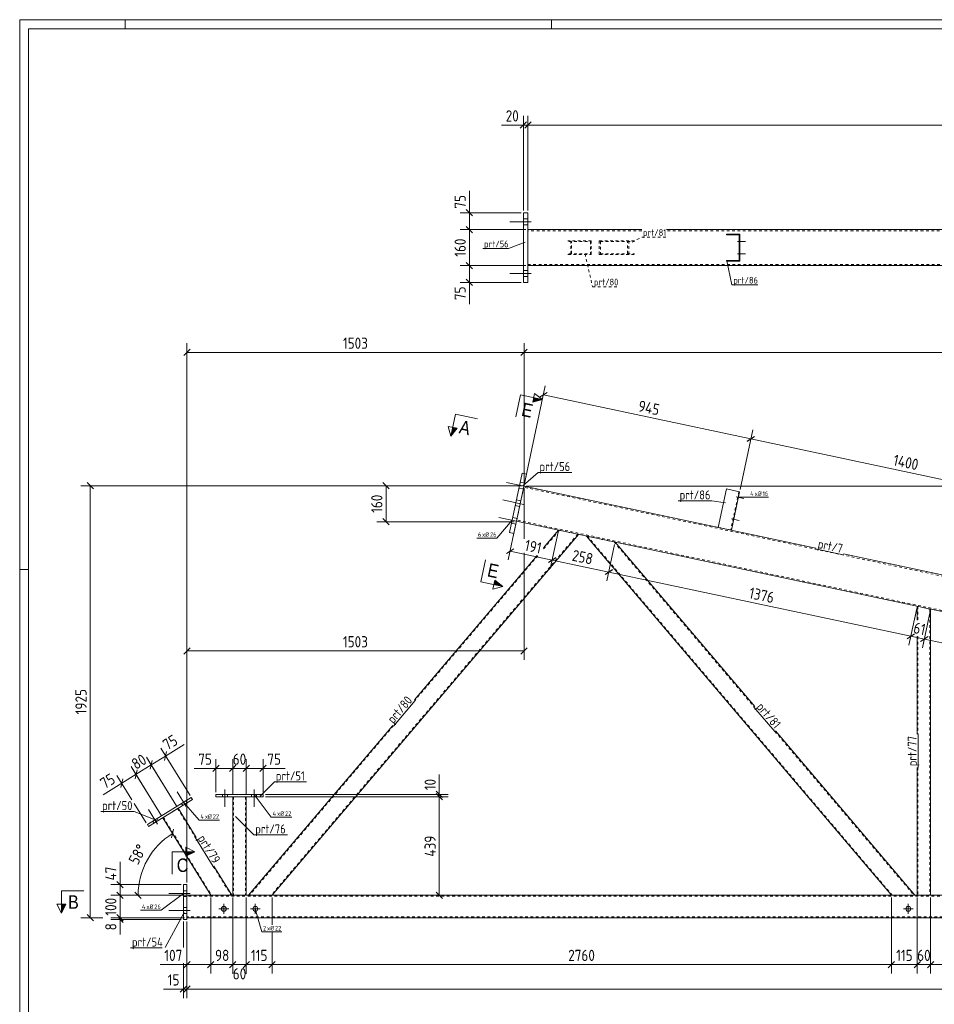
# Model space of a CAD drawing. Header units: millimetres. Extents: x 1 to 1188, y 1 to 840.
# Tile 2 of 7: x 1 to 409, y 401 to 840. Entities that reach past the tile are written whole.
import ezdxf

# ---------------------------------------------------------------- set-up
doc = ezdxf.new("R2010")
doc.units = ezdxf.units.MM
doc.header["$LTSCALE"] = 0.6
doc.linetypes.add('XKITLINE00', pattern=[0])
doc.linetypes.add('XKITLINE02', pattern=[4, 2, -2])
for name, color, linetype, lineweight in [('Bolt', 7, 'Continuous', 0), ('BoltMark', 3, 'Continuous', 0), ('DrawingSheet', 5, 'Continuous', 0), ('Part', 2, 'Continuous', 0), ('PartMark', 3, 'Continuous', 0), ('Section', 6, 'Continuous', 0), ('Z-DIMENSIONS', 1, 'Continuous', 0)]:
    doc.layers.add(name, color=color, linetype=linetype, lineweight=lineweight)
doc.styles.add('ARIAL', font='ARIAL.TTF')
doc.styles.add('ISOCPEUR', font='ISOCPEUR.TTF')

msp = doc.modelspace()

# ---------------------------------------------------------------- hatches: boundary and pattern name
at = {"layer": 'Section'}
for points in [[(230.02, 671.56), (233.94, 670.73), (229.61, 669.61)], [(195.9, 657.97), (193.12, 654.47), (193.95, 658.38)], [(212.74, 590.24), (216.24, 587.45), (212.32, 588.29)], [(75, 469.27), (79, 469.27), (75, 467.27)], [(21.57, 445.87), (19.57, 441.87), (19.57, 445.87)]]:
    msp.add_hatch(color=6, dxfattribs=at).paths.add_polyline_path(points, flags=17)

# ---------------------------------------------------------------- linework, layer by layer
at = {"layer": 'Bolt', "color": 4, "linetype": 'XKITLINE00', "lineweight": 0}
for p, q in [((227.49, 751.25), (225.49, 751.25)), ((227.49, 751.25), (225.49, 751.25)), ((227.49, 751.25), (225.49, 751.25)), ((228.99, 749.95), (219.49, 749.95)), ((228.99, 749.95), (219.49, 749.95)), ((228.99, 749.95), (219.49, 749.95)), ((227.49, 748.65), (225.49, 748.65)), ((227.49, 748.65), (225.49, 748.65)), ((227.49, 748.65), (225.49, 748.65)), ((321.68, 742), (321.98, 742)), ((321.68, 742), (321.98, 742)), ((320.93, 741.2), (324.48, 741.2)), ((320.93, 741.2), (324.48, 741.2)), ((321.68, 740.4), (321.98, 740.4)), ((321.68, 740.4), (321.98, 740.4)), ((320.93, 735.7), (324.48, 735.7)), ((320.93, 735.7), (324.48, 735.7)), ((321.68, 736.5), (321.98, 736.5)), ((321.68, 736.5), (321.98, 736.5)), ((321.68, 734.9), (321.98, 734.9)), ((321.68, 734.9), (321.98, 734.9)), ((227.49, 728.25), (225.49, 728.25)), ((227.49, 728.25), (225.49, 728.25)), ((227.49, 728.25), (225.49, 728.25)), ((228.99, 726.95), (219.49, 726.95)), ((228.99, 726.95), (219.49, 726.95)), ((228.99, 726.95), (219.49, 726.95)), ((227.49, 725.65), (225.49, 725.65)), ((227.49, 725.65), (225.49, 725.65)), ((227.49, 725.65), (225.49, 725.65)), ((227.21, 631.89), (217.92, 633.86)), ((227.21, 631.89), (217.92, 633.86)), ((226.02, 633.47), (224.06, 633.89)), ((226.02, 633.47), (224.06, 633.89)), ((225.48, 630.93), (223.52, 631.34)), ((225.48, 630.93), (223.52, 631.34)), ((320.27, 627.44), (323.74, 626.7)), ((320.27, 627.44), (323.74, 626.7)), ((321.17, 628.07), (321.46, 628.01)), ((321.17, 628.07), (321.46, 628.01)), ((225.55, 624.06), (216.26, 626.04)), ((225.55, 624.06), (216.26, 626.04)), ((223.81, 623.1), (221.86, 623.52)), ((223.81, 623.1), (221.86, 623.52)), ((224.35, 625.65), (222.4, 626.06)), ((224.35, 625.65), (222.4, 626.06)), ((320.83, 626.5), (321.13, 626.44)), ((320.83, 626.5), (321.13, 626.44)), ((223.89, 616.24), (214.6, 618.21)), ((223.89, 616.24), (214.6, 618.21)), ((222.15, 615.28), (220.19, 615.69)), ((222.15, 615.28), (220.19, 615.69)), ((222.69, 617.82), (220.74, 618.24)), ((222.69, 617.82), (220.74, 618.24)), ((318.19, 617.66), (321.66, 616.92)), ((318.19, 617.66), (321.66, 616.92)), ((318.75, 616.72), (319.05, 616.66)), ((318.75, 616.72), (319.05, 616.66)), ((319.09, 618.29), (319.38, 618.23)), ((319.09, 618.29), (319.38, 618.23)), ((75.24, 489.43), (71.16, 496.02)), ((75.24, 489.43), (71.16, 496.02)), ((92.47, 497.06), (92.47, 489.31)), ((92.47, 497.06), (92.47, 489.31)), ((105.47, 497.06), (105.47, 489.31)), ((105.47, 497.06), (105.47, 489.31)), ((75.51, 491.07), (74.99, 491.92)), ((75.51, 491.07), (74.99, 491.92)), ((91.37, 494.81), (91.37, 493.81)), ((91.37, 494.81), (91.37, 493.81)), ((93.57, 494.81), (93.57, 493.81)), ((93.57, 494.81), (93.57, 493.81)), ((104.37, 494.81), (104.37, 493.81)), ((104.37, 494.81), (104.37, 493.81)), ((106.57, 494.81), (106.57, 493.81)), ((106.57, 494.81), (106.57, 493.81)), ((62.48, 481.54), (58.4, 488.13)), ((62.48, 481.54), (58.4, 488.13)), ((73.64, 489.91), (73.12, 490.76)), ((73.64, 489.91), (73.12, 490.76)), ((60.89, 482.02), (60.36, 482.87)), ((60.89, 482.02), (60.36, 482.87)), ((62.76, 483.18), (62.23, 484.03)), ((62.76, 483.18), (62.23, 484.03)), ((75.5, 451.92), (74, 451.92)), ((75.5, 451.92), (74, 451.92)), ((77, 450.62), (67.5, 450.62)), ((77, 450.62), (67.5, 450.62)), ((75.5, 449.32), (74, 449.32)), ((75.5, 449.32), (74, 449.32)), ((77, 443.12), (67.5, 443.12)), ((77, 443.12), (67.5, 443.12)), ((75.5, 444.42), (74, 444.42)), ((75.5, 444.42), (74, 444.42)), ((89.8, 443.87), (94.2, 443.87)), ((92, 441.67), (92, 446.07)), ((103.8, 443.87), (108.2, 443.87)), ((106, 441.67), (106, 446.07)), ((394.8, 443.87), (399.2, 443.87)), ((397, 441.67), (397, 446.07)), ((75.5, 441.82), (74, 441.82)), ((75.5, 441.82), (74, 441.82))]:
    msp.add_line(p, q, dxfattribs=at)
for centre in [(92, 443.87), (106, 443.87), (397, 443.87)]:
    msp.add_circle(centre, 1.1, dxfattribs=at)
at = {"layer": 'BoltMark', "color": 4, "linetype": 'XKITLINE00', "lineweight": 0}
for p, q in [((321.24, 627.23), (325.94, 627.23)), ((325.94, 627.23), (334.7, 627.23)), ((220.47, 616.96), (213.59, 609)), ((204.65, 609), (213.59, 609)), ((105.47, 494.81), (113.14, 484.66)), ((74.05, 491.34), (80.93, 483.38)), ((80.93, 483.38), (90.04, 483.38)), ((113.14, 484.66), (122.24, 484.66)), ((74, 450.62), (64, 443.18)), ((54.89, 443.18), (64, 443.18)), ((106, 443.87), (108.85, 433.58)), ((108.85, 433.58), (117.78, 433.58))]:
    msp.add_line(p, q, dxfattribs=at)
at = {"layer": 'DrawingSheet', "color": 2, "linetype": 'XKITLINE00', "lineweight": 0}
for p, q in [((1188, 840), (1, 840)), ((1, 840), (1, 1)), ((48, 836), (48, 840)), ((238, 836), (238, 840)), ((5, 595), (1, 595))]:
    msp.add_line(p, q, dxfattribs=at)
at = {"layer": 'DrawingSheet', "color": 3, "linetype": 'XKITLINE00', "lineweight": 0}
for p, q in [((1184, 836), (5, 836)), ((5, 836), (5, 5))]:
    msp.add_line(p, q, dxfattribs=at)
at = {"layer": 'Part', "color": 2, "linetype": 'XKITLINE00', "lineweight": 0}
for p, q in [((227.49, 753.95), (225.49, 753.95)), ((225.49, 753.95), (225.49, 722.95)), ((227.49, 722.95), (227.49, 753.95)), ((227.49, 746.45), (278.19, 746.45)), ((289.19, 746.45), (420.51, 746.45)), ((315.98, 744.15), (315.98, 744.45)), ((315.98, 744.45), (321.98, 744.45)), ((321.68, 744.15), (315.98, 744.15)), ((321.68, 732.75), (321.68, 744.15)), ((321.98, 744.45), (321.98, 732.45)), ((315.98, 732.45), (315.98, 732.75)), ((315.98, 732.75), (321.68, 732.75)), ((227.49, 730.45), (1031.28, 730.45)), ((321.98, 732.45), (315.98, 732.45)), ((225.49, 722.95), (227.49, 722.95)), ((219.3, 611.5), (224.93, 638)), ((221.26, 611.08), (226.89, 637.58)), ((224.93, 638), (226.89, 637.58)), ((355.79, 604.56), (225.75, 632.2)), ((315.94, 630.92), (312.31, 613.8)), ((321.81, 629.67), (315.94, 630.92)), ((318.17, 612.55), (321.81, 629.67)), ((973.04, 457.01), (222.42, 616.55)), ((250.03, 610.68), (113.47, 449.87)), ((221.26, 611.08), (219.3, 611.5)), ((234.44, 604.67), (241.14, 612.57)), ((389.48, 449.87), (253.55, 609.93)), ((328.55, 533.98), (266.35, 607.21)), ((176.9, 536.92), (231.54, 601.26)), ((554.52, 562.32), (368.06, 601.95)), ((400.97, 578.6), (400.97, 572.46)), ((406.97, 577.32), (406.97, 449.87)), ((400.97, 565.31), (400.97, 521.71)), ((102.97, 449.87), (167.22, 525.52)), ((399.97, 449.87), (337.78, 523.11)), ((400.97, 506.76), (400.97, 449.87)), ((57.89, 481.35), (77.46, 493.44)), ((77.98, 492.59), (58.42, 480.5)), ((77.46, 493.44), (77.98, 492.59)), ((109.47, 494.81), (88.47, 494.81)), ((88.47, 494.81), (88.47, 493.81)), ((88.47, 493.81), (109.47, 493.81)), ((95.97, 493.81), (95.97, 449.87)), ((101.97, 493.81), (101.97, 449.87)), ((109.47, 493.81), (109.47, 494.81)), ((71.6, 488.65), (79.66, 475.62)), ((86.18, 449.87), (64.8, 484.44)), ((58.42, 480.5), (57.89, 481.35)), ((87.52, 462.9), (95.58, 449.87)), ((74, 454.62), (74, 439.12)), ((75.5, 454.62), (74, 454.62)), ((75.5, 439.12), (75.5, 454.62)), ((521.4, 449.87), (75.5, 449.87)), ((74, 439.12), (75.5, 439.12)), ((995.47, 439.87), (75.5, 439.87))]:
    msp.add_line(p, q, dxfattribs=at)
at = {"layer": 'Part', "color": 7, "linetype": 'XKITLINE02', "lineweight": 0}
for p, q in [((227.49, 746.45), (227.49, 730.45)), ((278.19, 745.95), (227.49, 745.95)), ((420.51, 745.95), (289.19, 745.95)), ((255.72, 741.45), (245.35, 741.45)), ((246.63, 735.45), (246.63, 741.45)), ((255.72, 735.45), (255.72, 741.45)), ((259.31, 741.45), (275.5, 741.45)), ((259.31, 741.45), (259.31, 735.45)), ((272.41, 735.45), (272.41, 741.45)), ((245.69, 741.15), (255.38, 741.15)), ((246.98, 735.75), (246.98, 741.15)), ((255.38, 741.15), (255.38, 735.75)), ((259.8, 741.15), (275.01, 741.15)), ((259.8, 741.15), (259.8, 735.75)), ((271.91, 735.75), (271.91, 741.15)), ((245.35, 735.45), (255.72, 735.45)), ((245.69, 735.75), (255.38, 735.75)), ((259.31, 735.45), (275.5, 735.45)), ((259.8, 735.75), (275.01, 735.75)), ((227.49, 730.95), (1030.88, 730.95)), ((225.75, 632.2), (222.42, 616.55)), ((1011.47, 464.68), (225.64, 631.71)), ((321.52, 629.73), (317.88, 612.61)), ((996.47, 452.54), (222.53, 617.04)), ((249.7, 610.75), (113.07, 449.87)), ((241.48, 612.5), (234.31, 604.05)), ((241.14, 612.57), (250.03, 610.68)), ((266.35, 607.21), (253.55, 609.93)), ((389.87, 449.87), (254.03, 609.83)), ((312.3, 613.8), (318.17, 612.55)), ((312.31, 613.8), (312.3, 613.8)), ((312.3, 613.8), (312.31, 613.8)), ((312.3, 613.8), (312.31, 613.8)), ((312.31, 613.8), (312.3, 613.8)), ((318.17, 612.55), (318.17, 612.55)), ((318.17, 612.55), (318.17, 612.55)), ((265.87, 607.31), (328.32, 533.78)), ((231.88, 601.19), (177.13, 536.72)), ((406.97, 577.32), (400.97, 578.6)), ((401.27, 578.53), (401.27, 572.4)), ((406.67, 577.39), (406.67, 449.87)), ((401.27, 565.24), (401.27, 521.71)), ((167.45, 525.33), (103.37, 449.87)), ((337.55, 522.91), (399.58, 449.87)), ((401.27, 506.76), (401.27, 449.87)), ((101.97, 493.81), (95.97, 493.81)), ((96.27, 493.81), (96.27, 449.87)), ((101.67, 493.81), (101.67, 449.87)), ((64.8, 484.44), (71.6, 488.65)), ((71.35, 488.49), (79.41, 475.46)), ((65.05, 484.6), (86.53, 449.87)), ((87.27, 462.74), (95.23, 449.87)), ((75.5, 439.87), (75.5, 449.87)), ((521.4, 449.47), (75.5, 449.47)), ((95.58, 449.87), (86.18, 449.87)), ((101.97, 449.87), (95.97, 449.87)), ((113.47, 449.87), (102.97, 449.87)), ((399.97, 449.87), (389.48, 449.87)), ((406.97, 449.87), (400.97, 449.87)), ((995.47, 440.27), (75.5, 440.27))]:
    msp.add_line(p, q, dxfattribs=at)
at = {"layer": 'PartMark', "color": 7, "linetype": 'XKITLINE02', "lineweight": 0}
for p, q in [((273.95, 740.91), (278.19, 743.06)), ((278.19, 743.06), (289.19, 743.06)), ((252.94, 735.65), (256.3, 720.99)), ((256.3, 720.99), (267.82, 720.99))]:
    msp.add_line(p, q, dxfattribs=at)
at = {"layer": 'PartMark', "color": 7, "linetype": 'XKITLINE00', "lineweight": 0}
for p, q in [((207.36, 737.99), (218.88, 737.99)), ((226.24, 740.81), (218.88, 737.99)), ((316.1, 732.63), (318.43, 721.83)), ((318.43, 721.83), (329.94, 721.83)), ((225.3, 632.41), (232.06, 638.3)), ((232.06, 638.3), (247.01, 638.3)), ((294.49, 625.66), (309.44, 625.66)), ((315.5, 624.76), (309.44, 625.66)), ((355.71, 604.17), (367.97, 601.56)), ((167.52, 525.26), (177.2, 536.66)), ((328.24, 533.72), (337.47, 522.85)), ((401.37, 506.76), (401.37, 521.71)), ((108.11, 494.04), (114.55, 500.48)), ((114.55, 500.48), (128.82, 500.48)), ((37.11, 487.24), (52.06, 487.24)), ((62.1, 483.22), (52.06, 487.24)), ((97.2, 484.99), (105.37, 476.83)), ((79.32, 475.41), (87.18, 462.69)), ((105.37, 476.83), (120.32, 476.83)), ((74.33, 442.25), (65.8, 426.6)), ((50.42, 426.44), (64.46, 426.44))]:
    msp.add_line(p, q, dxfattribs=at)
at = {"layer": 'Section', "color": 6, "linetype": 'XKITLINE00', "lineweight": 0}
for p, q in [((224.16, 672.81), (222.08, 663.03)), ((224.16, 672.81), (233.94, 670.73)), ((229.61, 669.61), (230.44, 673.52)), ((230.44, 673.52), (233.94, 670.73)), ((233.94, 670.73), (229.61, 669.61)), ((195.2, 664.25), (193.12, 654.47)), ((195.2, 664.25), (204.98, 662.17)), ((193.12, 654.47), (191.99, 658.8)), ((195.9, 657.97), (191.99, 658.8)), ((193.12, 654.47), (195.9, 657.97)), ((206.46, 589.53), (208.53, 599.32)), ((206.46, 589.53), (216.24, 587.45)), ((212.74, 590.24), (211.91, 586.33)), ((216.24, 587.45), (212.74, 590.24)), ((216.24, 587.45), (211.91, 586.33)), ((75, 467.27), (75, 471.27)), ((75, 471.27), (79, 469.27)), ((69, 469.27), (69, 459.27)), ((69, 469.27), (79, 469.27)), ((79, 469.27), (75, 467.27)), ((19.57, 451.87), (29.57, 451.87)), ((19.57, 451.87), (19.57, 441.87)), ((19.57, 441.87), (17.57, 445.87)), ((21.57, 445.87), (17.57, 445.87)), ((19.57, 441.87), (21.57, 445.87))]:
    msp.add_line(p, q, dxfattribs=at)
at = {"layer": 'Z-DIMENSIONS', "color": 7, "linetype": 'XKITLINE00', "lineweight": 0}
for p, q in [((226.91, 794.44), (224.08, 791.61)), ((225.49, 754.95), (225.49, 797.12)), ((228.91, 794.44), (226.08, 791.61)), ((228.91, 794.44), (226.08, 791.61)), ((227.49, 754.95), (227.49, 797.12)), ((227.49, 754.95), (227.49, 797.12)), ((225.49, 793.02), (215.73, 793.02)), ((225.49, 793.02), (215.73, 793.02)), ((225.49, 793.02), (227.49, 793.02)), ((227.49, 793.02), (1031.28, 793.02)), ((201.39, 753.95), (201.39, 763.72)), ((201.39, 753.95), (201.39, 763.72)), ((199.97, 755.37), (202.8, 752.54)), ((224.49, 753.95), (197.29, 753.95)), ((201.39, 746.45), (201.39, 753.95)), ((226.49, 746.45), (197.29, 746.45)), ((226.49, 746.45), (197.29, 746.45)), ((199.97, 747.87), (202.8, 745.04)), ((199.97, 747.87), (202.8, 745.04)), ((201.39, 730.45), (201.39, 746.45)), ((226.49, 730.45), (197.29, 730.45)), ((226.49, 730.45), (197.29, 730.45)), ((199.97, 731.87), (202.8, 729.04)), ((199.97, 731.87), (202.8, 729.04)), ((201.39, 722.95), (201.39, 730.45)), ((199.97, 724.37), (202.8, 721.54)), ((224.49, 722.95), (197.29, 722.95)), ((201.39, 722.95), (201.39, 713.19)), ((201.39, 722.95), (201.39, 713.19)), ((76.92, 693.16), (74.09, 690.34)), ((75.5, 455.62), (75.5, 695.85)), ((227.19, 693.16), (224.36, 690.34)), ((227.19, 693.16), (224.36, 690.34)), ((225.78, 633.33), (225.78, 695.85)), ((225.78, 633.33), (225.78, 695.85)), ((75.5, 691.75), (225.78, 691.75)), ((225.78, 691.75), (1011.97, 691.75)), ((225.98, 633.31), (235.24, 676.87)), ((236.07, 673.95), (232.71, 671.78)), ((234.39, 672.86), (326.82, 653.22)), ((322.02, 630.65), (327.68, 657.27)), ((322.02, 630.65), (327.67, 657.23)), ((328.49, 654.31), (325.14, 652.13)), ((328.5, 654.35), (325.15, 652.17)), ((326.83, 653.26), (463.77, 624.15)), ((224.78, 632.33), (28.32, 632.33)), ((31.01, 633.74), (33.83, 630.92)), ((32.42, 439.87), (32.42, 632.33)), ((224.78, 632.33), (160.16, 632.33)), ((162.84, 633.74), (165.67, 630.92)), ((164.26, 616.33), (164.26, 632.33)), ((226.75, 632.2), (1137.73, 632.2)), ((225.78, 631.33), (225.78, 608.67)), ((221.37, 616.33), (160.16, 616.33)), ((162.84, 617.74), (165.67, 614.92)), ((222.17, 615.35), (218.75, 599.28)), ((240.94, 611.59), (237.47, 595.31)), ((240.94, 611.59), (237.47, 595.3)), ((266.14, 606.23), (262.68, 589.96)), ((266.14, 606.23), (262.68, 589.95)), ((221.26, 604.28), (217.91, 602.1)), ((219.58, 603.19), (238.31, 599.21)), ((225.78, 602.49), (225.78, 554.74)), ((239.98, 600.31), (236.63, 598.13)), ((239.98, 600.3), (236.63, 598.13)), ((238.31, 599.22), (263.52, 593.86)), ((265.19, 594.96), (261.84, 592.78)), ((265.19, 594.95), (261.84, 592.77)), ((263.52, 593.87), (398.14, 565.26)), ((400.77, 577.62), (397.31, 561.38)), ((400.77, 577.62), (399.73, 572.73)), ((406.77, 576.34), (403.31, 560.11)), ((406.77, 576.34), (405.73, 571.45)), ((399.82, 566.38), (396.47, 564.2)), ((75.5, 455.62), (75.5, 562.84)), ((398.89, 565.75), (396.46, 564.17)), ((398.27, 565.88), (397.31, 561.34)), ((398.15, 565.29), (404.15, 564.02)), ((405.82, 565.11), (402.47, 562.93)), ((405.82, 565.11), (402.47, 562.93)), ((404.27, 564.6), (403.31, 560.11)), ((404.15, 564.02), (539.81, 535.18)), ((76.92, 560.16), (74.09, 557.33)), ((75.5, 558.74), (225.78, 558.74)), ((227.19, 560.16), (224.36, 557.33)), ((76.93, 494.29), (63.87, 515.41)), ((66.49, 513.87), (65.57, 509.98)), ((66.03, 511.92), (74.33, 517.06)), ((66.03, 511.92), (74.33, 517.06)), ((59.33, 508.49), (57.49, 511.47)), ((71.08, 489.5), (57.49, 511.47)), ((60.11, 509.93), (59.19, 506.03)), ((60.11, 509.93), (59.19, 506.03)), ((59.65, 507.98), (66.03, 511.92)), ((88.47, 495.81), (88.47, 510.52)), ((95.97, 494.81), (95.97, 510.52)), ((101.97, 494.81), (101.97, 510.52)), ((109.47, 495.81), (109.47, 510.52)), ((52.53, 504.28), (50.69, 507.26)), ((64.27, 485.29), (50.69, 507.26)), ((53.3, 505.72), (52.39, 501.82)), ((53.04, 504.6), (52.39, 501.82)), ((52.84, 503.77), (59.65, 507.98)), ((71.08, 489.5), (59.33, 508.49)), ((88.47, 506.42), (78.71, 506.42)), ((88.47, 506.42), (78.71, 506.42)), ((89.89, 507.83), (87.06, 505)), ((88.47, 506.42), (95.97, 506.42)), ((97.39, 507.83), (94.56, 505)), ((96.57, 507.02), (94.56, 505)), ((95.97, 494.81), (95.97, 507.02)), ((95.97, 506.42), (101.97, 506.42)), ((103.39, 507.83), (100.56, 505)), ((102.57, 507.02), (100.56, 505)), ((101.97, 494.81), (101.97, 507.02)), ((101.97, 506.42), (109.47, 506.42)), ((103.39, 507.83), (102.98, 507.43)), ((110.89, 507.83), (108.06, 505)), ((109.47, 506.42), (119.24, 506.42)), ((109.47, 506.42), (119.24, 506.42)), ((51.03, 492.44), (44.31, 503.31)), ((46.92, 501.77), (46.01, 497.88)), ((46.47, 499.83), (52.84, 503.77)), ((64.27, 485.29), (52.53, 504.28)), ((188.01, 494.81), (188.01, 503.72)), ((188.01, 494.81), (188.01, 503.72)), ((46.47, 499.83), (38.16, 494.69)), ((46.47, 499.83), (38.16, 494.69)), ((186.59, 496.23), (189.42, 493.4)), ((110.47, 494.81), (192.01, 494.81)), ((110.47, 493.81), (192.01, 493.81)), ((110.47, 493.81), (192.01, 493.81)), ((186.59, 495.23), (189.42, 492.4)), ((186.59, 495.23), (189.42, 492.4)), ((188.01, 493.81), (188.01, 494.81)), ((188.01, 449.87), (188.01, 493.81)), ((57.37, 482.2), (52.06, 490.78)), ((69.6, 479.37), (68.68, 475.47)), ((69.14, 477.42), (86.18, 449.87)), ((45.71, 454.62), (45.71, 464.82)), ((45.71, 454.62), (45.71, 464.82)), ((73, 454.62), (41.61, 454.62)), ((44.29, 456.03), (47.12, 453.21)), ((45.71, 449.87), (45.71, 454.62)), ((74.5, 449.87), (41.61, 449.87)), ((44.29, 451.28), (47.12, 448.46)), ((44.29, 451.28), (47.12, 448.46)), ((74.5, 449.87), (45.11, 449.87)), ((45.71, 439.87), (45.71, 449.87)), ((52.37, 451.28), (55.2, 448.46)), ((85.18, 449.87), (53.79, 449.87)), ((53.79, 449.87), (86.18, 449.87)), ((86.18, 448.87), (86.18, 415)), ((86.18, 448.87), (86.18, 415)), ((95.97, 448.87), (95.97, 414.9)), ((95.97, 448.87), (95.97, 418.4)), ((101.97, 448.87), (101.97, 418.4)), ((101.97, 448.87), (101.97, 414.9)), ((113.47, 448.87), (113.47, 436.78)), ((113.47, 448.87), (113.47, 436.78)), ((162.44, 449.87), (192.01, 449.87)), ((186.59, 451.28), (189.42, 448.46)), ((389.48, 448.87), (389.48, 415)), ((389.48, 448.87), (389.48, 415)), ((400.97, 448.87), (400.97, 415)), ((400.97, 448.87), (400.97, 426.6)), ((406.97, 448.87), (406.97, 426.6)), ((406.97, 448.87), (406.97, 415)), ((38.11, 439.87), (28.32, 439.87)), ((31.01, 441.28), (33.83, 438.46)), ((74.5, 439.87), (41.61, 439.87)), ((73, 439.12), (41.61, 439.12)), ((44.29, 441.28), (47.12, 438.46)), ((45.04, 439.79), (47.12, 437.71)), ((45.11, 440.47), (47.12, 438.46)), ((74.5, 439.87), (45.11, 439.87)), ((74.5, 439.87), (45.11, 439.87)), ((45.71, 439.12), (45.71, 439.87)), ((45.71, 439.12), (45.71, 432.36)), ((45.71, 439.12), (45.71, 432.36)), ((74, 438.12), (74, 426.6)), ((75.5, 438.12), (75.5, 415)), ((75.5, 438.12), (75.5, 404.07)), ((75.5, 438.12), (75.5, 404.07)), ((113.47, 433.58), (113.47, 415)), ((113.47, 433.58), (113.47, 415)), ((75.5, 419), (63.59, 419)), ((75.5, 419), (63.59, 419)), ((74, 419.6), (74, 404.07)), ((76.92, 420.41), (74.09, 417.58)), ((75.5, 419), (86.18, 419)), ((87.59, 420.41), (84.76, 417.58)), ((87.07, 419.89), (84.76, 417.58)), ((86.18, 419), (95.97, 419)), ((97.39, 420.41), (94.56, 417.58)), ((94.97, 417.99), (94.56, 417.58)), ((97.39, 420.41), (95.37, 418.4)), ((95.97, 419), (101.97, 419)), ((103.07, 420.09), (100.56, 417.58)), ((103.39, 420.41), (101.37, 418.4)), ((101.97, 419), (113.47, 419)), ((114.88, 420.41), (112.05, 417.58)), ((114.88, 420.41), (112.05, 417.58)), ((113.47, 419), (389.48, 419)), ((390.89, 420.41), (388.06, 417.58)), ((390.57, 420.09), (388.06, 417.58)), ((389.48, 419), (400.97, 419)), ((402.39, 420.41), (399.56, 417.58)), ((401.57, 419.6), (399.56, 417.58)), ((400.97, 419.6), (400.97, 415)), ((400.97, 419), (406.97, 419)), ((408.39, 420.41), (405.56, 417.58)), ((407.57, 419.6), (405.56, 417.58)), ((406.97, 419.6), (406.97, 415)), ((406.97, 419), (422.48, 419)), ((408.39, 420.41), (407.98, 420.01)), ((74, 408.07), (65.1, 408.07)), ((74, 408.07), (65.1, 408.07)), ((75.42, 409.49), (72.59, 406.66)), ((74, 408.07), (75.5, 408.07)), ((76.92, 409.49), (74.09, 406.66)), ((76.92, 409.49), (74.09, 406.66)), ((75.5, 408.07), (1011.94, 408.07))]:
    msp.add_line(p, q, dxfattribs=at)
msp.add_arc((86.18, 449.87), 32.39, 121.7336, 180, dxfattribs=at)
at = {"layer": 'Z-DIMENSIONS', "color": 3}
for p in [(225.49, 793.02), (227.49, 793.02), (227.49, 793.02), (201.39, 753.95), (201.39, 746.45), (201.39, 746.45), (201.39, 730.45), (201.39, 730.45), (201.39, 722.95), (75.5, 691.75), (225.78, 691.75), (225.78, 691.75), (234.39, 672.86), (326.82, 653.22), (326.83, 653.26), (32.42, 632.33), (164.26, 632.33), (164.26, 616.33), (219.58, 603.19), (238.31, 599.22), (238.31, 599.21), (263.52, 593.87), (263.52, 593.86), (398.14, 565.26), (398.15, 565.29), (404.15, 564.02), (404.15, 564.02), (75.5, 558.74), (225.78, 558.74), (66.03, 511.92), (59.65, 507.98), (59.65, 507.98), (88.47, 506.42), (95.97, 506.42), (95.97, 506.42), (101.97, 506.42), (101.97, 506.42), (109.47, 506.42), (52.84, 503.77), (52.84, 503.77), (46.47, 499.83), (188.01, 494.81), (188.01, 493.81), (188.01, 493.81), (45.71, 454.62), (45.71, 449.87), (45.71, 449.87), (188.01, 449.87), (32.42, 439.87), (45.71, 439.87), (45.71, 439.87), (45.71, 439.12), (75.5, 419), (86.18, 419), (86.18, 419), (95.97, 419), (95.97, 419), (101.97, 419), (101.97, 419), (113.47, 419), (113.47, 419), (389.48, 419), (389.48, 419), (400.97, 419), (400.97, 419), (406.97, 419), (406.97, 419), (74, 408.07), (75.5, 408.07), (75.5, 408.07)]:
    msp.add_point(p, dxfattribs=at)
at = {"layer": 'Z-DIMENSIONS', "color": 7}
for p in [(69.14, 477.42), (53.79, 449.87)]:
    msp.add_point(p, dxfattribs=at)

# ---------------------------------------------------------------- texts
at = {"layer": 'BoltMark', "color": 4, "style": 'ISOCPEUR', "width": 0.85}
for s, p in [('4', (326.54, 627.83)), ('xØ', (328.52, 627.83)), ('16', (332.04, 627.83)), ('6', (205.25, 609.6)), ('xØ', (207.06, 609.6)), ('26', (210.58, 609.6)), ('4', (113.74, 485.26)), ('xØ', (115.72, 485.26)), ('22', (119.24, 485.26)), ('4', (81.53, 483.98)), ('xØ', (83.51, 483.98)), ('22', (87.03, 483.98)), ('4', (55.49, 443.78)), ('xØ', (57.47, 443.78)), ('26', (60.99, 443.78)), ('2', (109.45, 434.18)), ('xØ', (111.25, 434.18)), ('22', (114.77, 434.18))]:
    msp.add_text(s, height=2, dxfattribs=at).set_placement(p)
at = {"layer": 'PartMark', "color": 3, "style": 'ISOCPEUR', "width": 0.85}
for s, height, p in [('prt/81', 3, (278.79, 743.66)), ('prt/56', 3, (207.96, 738.59)), ('prt/80', 3, (256.9, 721.59)), ('prt/86', 3, (319.03, 722.43)), ('prt/56', 4, (232.66, 638.9)), ('prt/86', 4, (295.09, 626.26)), ('prt/51', 4, (115.15, 501.08)), ('prt/50', 4, (37.71, 487.84)), ('prt/76', 4, (105.97, 477.43)), ('prt/54', 4, (51.02, 427.04))]:
    msp.add_text(s, height=height, dxfattribs=at).set_placement(p)
for s, rotation, p in [('prt/7', -11.9977, (356.42, 604.63)), ('prt/80', 49.6583, (167.45, 526.11)), ('prt/81', -49.6583, (329.09, 533.65)), ('prt/77', 90.0002, (400.77, 507.36)), ('prt/79', -58.2641, (80.15, 475.21))]:
    msp.add_text(s, height=4, rotation=rotation, dxfattribs=at).set_placement(p)
at = {"layer": 'Section', "color": 6, "style": 'ARIAL', "width": 0.85}
for s, p in [('E', (224.24, 663.59)), ('A', (196.47, 655.8)), ('E', (209.04, 592.05))]:
    msp.add_text(s, height=6, rotation=-11.9977, dxfattribs=at).set_placement(p)
for s, p in [('C', (71, 460.27)), ('B', (22.57, 443.87))]:
    msp.add_text(s, height=6, dxfattribs=at).set_placement(p)
at = {"layer": 'Z-DIMENSIONS', "color": 3, "style": 'ISOCPEUR', "width": 0.85}
for s, p in [('20', (217.6, 794.62)), ('1503', (145.05, 693.35)), ('1503', (145.05, 560.34)), ('75', (80.58, 508.02)), ('60', (95.97, 508.02)), ('75', (111.35, 508.02)), ('107', (65.46, 420.6)), ('98', (88.07, 420.6)), ('115', (104.07, 420.6)), ('2760', (245.46, 420.6)), ('115', (391.57, 420.6)), ('60', (400.97, 420.6)), ('60', (95.97, 412.4)), ('15', (66.97, 409.67))]:
    msp.add_text(s, height=5, dxfattribs=at).set_placement(p)
for s, rotation, p in [('75', 90.0002, (199.79, 755.83)), ('160', 90.0002, (199.79, 734.37)), ('75', 90.0002, (199.79, 715.06)), ('945', -11.9977, (276.31, 665.59)), ('1400', -11.9977, (389.96, 641.48)), ('160', 90.0002, (162.66, 620.25)), ('191', -11.9977, (225.7, 603.53)), ('258', -11.9977, (246.83, 599.04)), ('1376', -11.9977, (325.7, 582.29)), ('61', -11.9977, (398.96, 566.76)), ('1925', 90.0002, (30.82, 530.51)), ('75', 31.7361, (66.78, 514.27)), ('80', 31.7361, (52.85, 505.65)), ('75', 31.7361, (38.91, 497.04)), ('10', 90.0002, (186.41, 496.69)), ('439', 90.0002, (186.41, 467.11)), ('58°', 60.8653, (53.61, 463.1)), ('47', 90.0002, (44.11, 456.5)), ('100', 90.0002, (44.11, 440.79)), ('8', 90.0002, (44.11, 434.24))]:
    msp.add_text(s, height=5, rotation=rotation, dxfattribs=at).set_placement(p)

doc.saveas('drawing.dxf')
